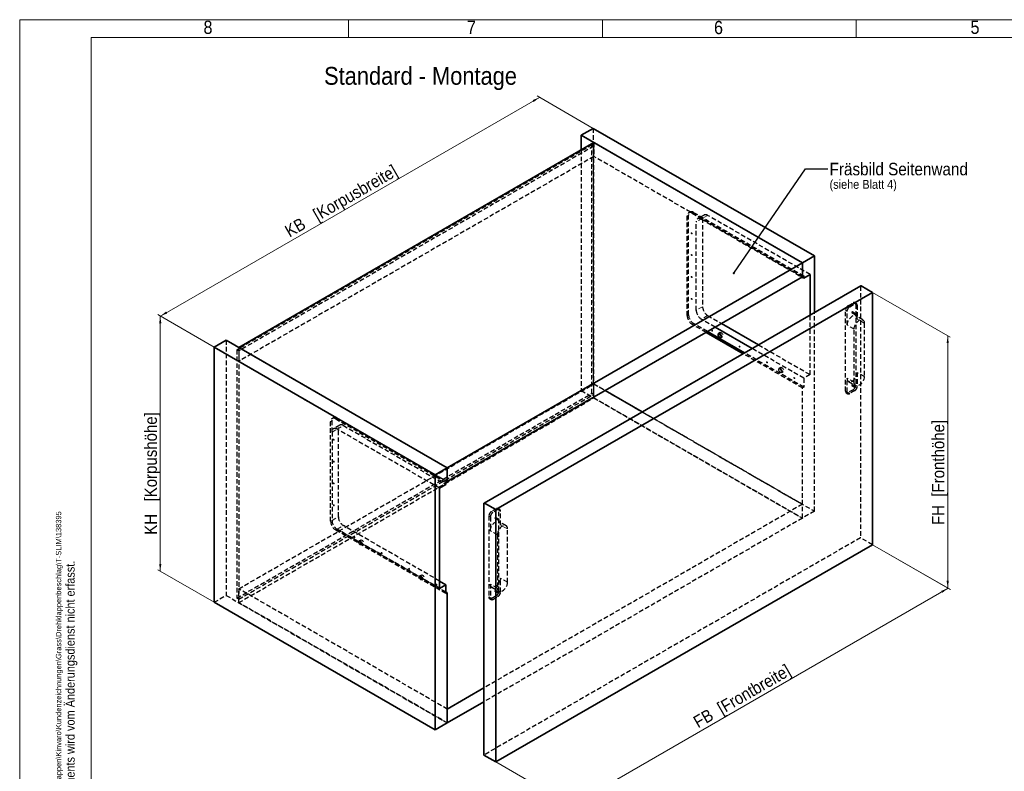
# Model space of a CAD drawing. Header units: millimetres. Extents: x 0 to 594, y 0 to 420.
# Tile 2 of 4: x 0 to 275, y 210 to 420. Entities that reach past the tile are written whole.
import ezdxf

# ---------------------------------------------------------------- set-up
doc = ezdxf.new("R2010")
doc.units = ezdxf.units.MM
doc.linetypes.add('SLD-Durchgehend', pattern=[0])
doc.linetypes.add('SLD-Gestrichelt', pattern=[1.905, 1.27, -0.635])
doc.styles.add('SLDTEXTSTYLE0', font='GOTHIC.TTF', dxfattribs={"width": 0.913})
doc.styles.get("Standard").update_dxf_attribs({"font": 'GOTHIC.TTF'})
doc.dimstyles.new('SLDDIMSTYLE0', dxfattribs={"dimtxt": 3.439583, "dimasz": 2.5, "dimexe": 0, "dimexo": 0.0625, "dimgap": 0.859896, "dimtad": 1, "dimlfac": 4, "dimrnd": 1e-09, "dimzin": 12, "dimdsep": 46, "dimtxsty": 'SLDTEXTSTYLE0', "dimsah": 1, "dimcen": 0.09, "dimadec": 0, "dimazin": 3, "dimtfac": 1, "dimtofl": 0, "dimtmove": 0, "dimatfit": 3, "dimfxl": 1, "dimfrac": 2, "dimtolj": 1, "dimtzin": 12, "dimarcsym": 0})
doc.dimstyles.new('SLDDIMSTYLE1', dxfattribs={"dimtxt": 0.18, "dimasz": 0.62, "dimexe": 0, "dimexo": 0.0625, "dimgap": 0, "dimtad": 0, "dimtih": 1, "dimtoh": 1, "dimdec": 0, "dimrnd": 1e-09, "dimzin": 0, "dimdsep": 46, "dimtxsty": 'STANDARD', "dimblk1": 'DOT', "dimblk2": 'DOT', "dimsah": 1, "dimcen": 0.09, "dimadec": 0, "dimazin": 0, "dimtfac": 0.62, "dimtdec": 0, "dimtofl": 0, "dimtmove": 0, "dimatfit": 3, "dimldrblk": 'DOT', "dimfxl": 1, "dimfrac": 2, "dimtolj": 1, "dimtzin": 0, "dimarcsym": 0})

# ---------------------------------------------------------------- blocks, each defined once
blk = doc.blocks.new('_D')
at = {"color": 150, "linetype": 'SLD-Durchgehend', "lineweight": 0}
for p, q in [((39.36, 337.01), (145.42, 398.24)), ((160.45, 389.56), (144.72, 398.65)), ((54.38, 328.33), (38.65, 337.42))]:
    blk.add_line(p, q, dxfattribs=at)
at = {"color": 150, "linetype": 'SLD-Durchgehend', "lineweight": 18}
for points in [[(145.42, 398.24), (143.5, 397.49), (143.81, 396.95)], [(39.36, 337.01), (41.28, 337.76), (40.97, 338.3)]]:
    blk.add_solid(points, dxfattribs=at)
at = {"color": 150, "linetype": 'SLD-Durchgehend', "lineweight": 18, "insert": (73.77, 361.95), "char_height": 3.4396, "attachment_point": 1, "rotation": 29.9973, "style": 'SLDTEXTSTYLE0'}
blk.add_mtext('KB   [Korpusbreite]', dxfattribs=at)
blk = doc.blocks.new('_D_1')
at = {"color": 150, "linetype": 'SLD-Durchgehend', "lineweight": 0}
for p, q in [((54.38, 328.33), (38.61, 337.44)), ((39.32, 337.03), (39.32, 265.58)), ((54.38, 256.89), (38.61, 265.99))]:
    blk.add_line(p, q, dxfattribs=at)
at = {"color": 150, "linetype": 'SLD-Durchgehend', "lineweight": 18}
for points in [[(39.32, 337.03), (39.01, 334.99), (39.63, 334.99)], [(39.32, 265.58), (39.63, 267.62), (39.01, 267.62)]]:
    blk.add_solid(points, dxfattribs=at)
at = {"color": 150, "linetype": 'SLD-Durchgehend', "lineweight": 18, "insert": (34.93, 275.79), "char_height": 3.4396, "attachment_point": 1, "rotation": 90, "style": 'SLDTEXTSTYLE0'}
blk.add_mtext('KH   [Korpushöhe]', dxfattribs=at)
blk = doc.blocks.new('_D_2')
at = {"color": 150, "linetype": 'SLD-Durchgehend', "lineweight": 0}
for p, q in [((238.59, 273.01), (260.4, 260.42)), ((154.34, 200), (259.69, 260.82)), ((133.23, 212.19), (155.04, 199.59))]:
    blk.add_line(p, q, dxfattribs=at)
at = {"color": 150, "linetype": 'SLD-Durchgehend', "lineweight": 18}
for points in [[(259.69, 260.82), (257.77, 260.07), (258.08, 259.53)], [(154.34, 200), (156.26, 200.75), (155.95, 201.29)]]:
    blk.add_solid(points, dxfattribs=at)
at = {"color": 150, "linetype": 'SLD-Durchgehend', "lineweight": 18, "insert": (188.05, 224.54), "char_height": 3.4396, "attachment_point": 1, "rotation": 29.9973, "style": 'SLDTEXTSTYLE0'}
blk.add_mtext('FB  [Frontbreite]', dxfattribs=at)
blk = doc.blocks.new('_D_3')
at = {"color": 150, "linetype": 'SLD-Durchgehend', "lineweight": 0}
for p, q in [((238.59, 343.64), (260.32, 331.09)), ((259.61, 331.5), (259.61, 260.87)), ((238.59, 273.01), (260.32, 260.46))]:
    blk.add_line(p, q, dxfattribs=at)
at = {"color": 150, "linetype": 'SLD-Durchgehend', "lineweight": 18}
for points in [[(259.61, 331.5), (259.3, 329.46), (259.92, 329.46)], [(259.61, 260.87), (259.92, 262.91), (259.3, 262.91)]]:
    blk.add_solid(points, dxfattribs=at)
at = {"color": 150, "linetype": 'SLD-Durchgehend', "lineweight": 18, "insert": (255.22, 278.53), "char_height": 3.4396, "attachment_point": 1, "rotation": 90, "style": 'SLDTEXTSTYLE0'}
blk.add_mtext('FH  [Fronthöhe]', dxfattribs=at)
blk = doc.blocks.new('SW_NOTE_0_15')
at = {"color": 0, "linetype": 'Continuous', "lineweight": 0, "attachment_point": 1, "style": 'SLDTEXTSTYLE0'}
for s, insert, char_height in [('Fräsbild Seitenwand', (0.51, 1.71), 3.5), ('(siehe Blatt 4)', (0.51, -3.06), 2.5)]:
    blk.add_mtext(s, dxfattribs=dict(at, insert=insert, char_height=char_height))
blk = doc.blocks.new('_Dot')
at = {"color": 0, "linetype": 'ByBlock', "lineweight": -2}
blk.add_line((-0.5, 0), (-1, 0), dxfattribs=at)
at = {"color": 0, "linetype": 'ByBlock', "const_width": 0.5}
blk.add_lwpolyline([(-0.25, 0, 1), (0.25, 0, 1)], format="xyb", close=True, dxfattribs=at)

msp = doc.modelspace()

# ---------------------------------------------------------------- linework, layer by layer
at = {"color": 7, "linetype": 'SLD-Durchgehend', "lineweight": 18}
for p, q in [((0, -0.0001), (0, 419.9999)), ((0, 419.9999), (594, 419.9999)), ((92, 419.9999), (92, 414.9999)), ((163, 419.9999), (163, 414.9999)), ((234, 414.9999), (234, 419.9999)), ((589, 414.9999), (20, 414.9999)), ((20, 4.9999), (20, 414.9999)), ((235.4036, 345.477), (130.0447, 284.6546))]:
    msp.add_line(p, q, dxfattribs=at)
at = {"color": 7, "linetype": 'SLD-Durchgehend', "lineweight": 35}
for p, q in [((160.4503, 389.5632), (157.0915, 387.6242)), ((222.3221, 353.8453), (160.4503, 389.5632)), ((157.0915, 387.6242), (157.0915, 383.5421)), ((218.9634, 351.9063), (157.0915, 387.6242)), ((160.6271, 385.5832), (61.2786, 328.2305)), ((218.9634, 351.9063), (160.6271, 385.5832)), ((222.3221, 353.8453), (218.9634, 351.9063)), ((222.3221, 338.0098), (222.3221, 353.8453)), ((119.6149, 294.5537), (218.9634, 351.9063)), ((218.9634, 348.0276), (218.9634, 351.9063)), ((218.9634, 351.9063), (218.9634, 348.0278)), ((119.6149, 290.6751), (218.9634, 348.0278)), ((218.8219, 347.9461), (219.3523, 347.6399)), ((218.9632, 348.0277), (218.9634, 348.0276)), ((219.3523, 348.2521), (218.9634, 348.0276)), ((221.1201, 348.6604), (219.3523, 347.6399)), ((219.3523, 348.2521), (219.3523, 347.6399)), ((221.1201, 337.3159), (221.1201, 348.6604)), ((235.2786, 345.4894), (129.9197, 284.667)), ((238.5856, 343.6401), (235.4036, 345.477)), ((133.2267, 282.8177), (238.5856, 343.6401)), ((238.5856, 343.6401), (238.5856, 273.0093)), ((204.9026, 327.9537), (194.5465, 333.9322)), ((196.3143, 334.9527), (206.6704, 328.9742)), ((202.3567, 326.484), (192.0006, 332.4624)), ((202.7456, 326.7085), (192.3895, 332.687)), ((54.3843, 328.3325), (57.743, 330.2715)), ((116.2561, 292.6147), (54.3843, 328.3325)), ((54.3843, 328.3325), (54.3843, 256.8852)), ((119.6149, 294.5537), (57.743, 330.2715)), ((61.2786, 328.2305), (119.6149, 294.5537)), ((163.8001, 316.1827), (174.1562, 310.2042)), ((116.2561, 292.6147), (119.6149, 294.5537)), ((116.2561, 221.1674), (116.2561, 292.6147)), ((119.6149, 294.5537), (119.6149, 290.6751)), ((119.6149, 290.6749), (119.6149, 294.5537)), ((117.4582, 288.8177), (119.226, 289.8382)), ((119.226, 290.4504), (119.6149, 290.6749)), ((119.226, 290.4504), (119.226, 289.8382)), ((117.4582, 260.7899), (117.4582, 288.8177)), ((129.8679, 214.1259), (129.8679, 284.5526)), ((133.2267, 282.8177), (130.0447, 284.6546)), ((133.2267, 212.1869), (133.2267, 282.8177)), ((238.5856, 273.0093), (133.2267, 212.1869)), ((119.226, 261.8104), (117.4582, 262.8309)), ((117.4582, 260.7899), (119.226, 261.8104)), ((119.226, 261.8104), (119.226, 259.32)), ((119.6149, 259.5445), (119.226, 259.769)), ((119.226, 259.32), (119.6149, 259.5445)), ((119.6149, 223.1063), (119.6149, 259.5445)), ((54.3843, 256.8852), (116.2561, 221.1674)), ((129.8679, 232.9039), (119.6149, 226.9849)), ((129.8679, 229.0253), (119.6149, 223.1063)), ((119.6149, 223.1063), (119.6149, 226.9849)), ((116.2561, 221.1674), (119.6149, 223.1063)), ((133.2267, 212.1869), (129.8679, 214.1259))]:
    msp.add_line(p, q, dxfattribs=at)
at = {"color": 7, "linetype": 'SLD-Gestrichelt', "lineweight": 25}
for p, q in [((160.4503, 389.5632), (160.4503, 318.1158)), ((160.0967, 384.9197), (60.7482, 327.567)), ((160.6271, 384.6135), (61.2786, 327.2608)), ((157.0915, 383.5421), (157.0915, 316.1769)), ((160.6271, 384.6135), (160.0967, 384.9197)), ((160.0967, 315.4116), (160.0967, 384.9197)), ((160.6271, 385.5832), (160.6271, 381.7046)), ((160.6271, 315.1055), (160.6271, 384.6135)), ((160.6271, 381.7046), (61.2786, 324.3519)), ((218.9634, 348.0278), (160.6271, 381.7046)), ((186.7193, 337.1443), (186.7193, 365.0086)), ((187.1082, 337.3688), (187.1082, 365.2331)), ((187.5225, 366.1488), (187.1336, 365.9243)), ((188.1335, 365.8253), (218.9632, 348.0277)), ((188.5224, 366.0498), (219.3523, 348.2521)), ((191.447, 365.3121), (189.6792, 364.2916)), ((190.6791, 364.1925), (218.8219, 347.9461)), ((191.0327, 364.3964), (191.0327, 339.6348)), ((221.1201, 348.6604), (192.4469, 365.213)), ((189.2649, 338.6143), (189.2649, 363.3759)), ((235.2268, 345.375), (235.2268, 274.9483)), ((231.7443, 339.8943), (233.1586, 340.7107)), ((232.1863, 339.6391), (233.6005, 340.4555)), ((234.1005, 340.505), (233.6585, 340.7602)), ((233.8657, 340.3023), (233.8657, 317.6229)), ((234.3076, 340.0472), (234.3076, 336.1584)), ((194.5465, 333.9322), (190.6791, 336.1648)), ((192.4469, 337.1853), (196.3143, 334.9527)), ((221.1201, 320.6326), (221.1201, 337.3159)), ((222.3221, 282.398), (222.3221, 338.0098)), ((231.0372, 315.9901), (231.0372, 338.6695)), ((231.4792, 334.5256), (231.4792, 338.4144)), ((232.8309, 337.9896), (233.7148, 337.4793)), ((233.8398, 337.6958), (232.9559, 338.2061)), ((235.8555, 335.9414), (233.8933, 337.0741)), ((192.0006, 332.4624), (188.1335, 334.6948)), ((192.3895, 332.687), (188.5224, 334.9193)), ((233.4414, 318.491), (233.4414, 333.3928)), ((236.2698, 335.0257), (236.2698, 320.1238)), ((195.9705, 332.3787), (195.5285, 332.1236)), ((196.1535, 331.041), (196.5954, 331.2962)), ((57.743, 330.2715), (57.743, 258.8242)), ((61.2786, 328.2305), (61.2786, 324.3519)), ((219.3523, 319.6121), (204.9026, 327.9537)), ((206.6704, 328.9742), (221.1201, 320.6326)), ((61.2786, 327.2608), (60.7482, 327.567)), ((60.7482, 327.567), (60.7482, 258.059)), ((61.2786, 327.2608), (61.2786, 257.7528)), ((218.9634, 316.8971), (202.3567, 326.484)), ((219.3523, 317.1217), (202.7456, 326.7085)), ((61.2786, 324.3519), (119.6149, 290.6751)), ((212.941, 322.5818), (212.4991, 322.3267)), ((213.124, 321.2441), (213.566, 321.4993)), ((221.1201, 320.6326), (219.3523, 319.6121)), ((219.3523, 319.6121), (219.3523, 317.1217)), ((231.4792, 315.735), (231.4792, 319.6237)), ((234.3076, 321.2566), (234.3076, 317.3678)), ((61.2786, 260.6617), (160.6271, 318.0144)), ((160.4503, 318.1158), (157.0915, 316.1769)), ((160.4503, 318.1158), (222.3221, 282.398)), ((160.6271, 318.0144), (163.8001, 316.1827)), ((160.6271, 314.1358), (160.6271, 318.0144)), ((219.3523, 317.1217), (218.9634, 316.8971)), ((218.9634, 280.459), (218.9634, 316.8971)), ((231.8935, 318.7081), (233.8557, 317.5753)), ((232.8309, 317.5761), (233.7148, 317.0658)), ((233.8398, 317.2823), (232.9559, 317.7926)), ((60.7482, 258.059), (160.0967, 315.4116)), ((61.2786, 257.7528), (160.6271, 315.1055)), ((61.2786, 256.7832), (160.6271, 314.1358)), ((157.0915, 316.1769), (218.9634, 280.459)), ((160.6271, 315.1055), (160.0967, 315.4116)), ((160.6271, 314.1358), (218.9634, 280.459)), ((231.2444, 315.5322), (231.6863, 315.2771)), ((233.1586, 316.3982), (231.7443, 315.5818)), ((233.6005, 316.143), (232.1863, 315.3266)), ((87.7851, 308.5716), (87.3962, 308.3471)), ((174.1562, 310.2042), (218.9634, 284.3376)), ((86.9819, 279.5671), (86.9819, 307.4314)), ((87.3708, 304.5537), (87.3708, 307.6559)), ((89.5529, 306.4899), (87.7851, 305.4694)), ((88.3961, 308.2481), (119.226, 290.4504)), ((88.785, 308.4726), (119.6149, 290.6749)), ((90.5528, 306.3908), (119.226, 289.8382)), ((87.3708, 304.5537), (87.3708, 279.7921)), ((117.4582, 288.8177), (88.785, 305.3703)), ((89.1386, 280.8126), (89.1386, 305.5742)), ((218.9634, 284.3376), (129.8679, 232.9039)), ((218.9634, 280.459), (218.9634, 284.3376)), ((131.2291, 281.0515), (131.2291, 258.3721)), ((133.3504, 283.0927), (131.9362, 282.2763)), ((133.7924, 282.8375), (132.3782, 282.0211)), ((134.2923, 282.887), (133.8504, 283.1422)), ((134.0575, 260.0049), (134.0575, 282.6843)), ((134.4995, 278.5404), (134.4995, 282.4292)), ((222.3221, 282.398), (218.9634, 280.459)), ((87.3708, 279.7917), (87.3708, 279.7921)), ((117.4582, 262.8309), (90.5528, 278.3631)), ((218.9634, 280.459), (129.8679, 229.0253)), ((131.6711, 280.7964), (131.6711, 276.9076)), ((133.0228, 280.3716), (133.9067, 279.8613)), ((134.0316, 280.0778), (133.1478, 280.5881)), ((136.0474, 278.3233), (134.0852, 279.4561)), ((119.226, 259.32), (88.3961, 277.1177)), ((88.785, 277.3426), (117.4582, 260.7899)), ((119.226, 259.769), (88.785, 277.3422)), ((133.6333, 275.7748), (133.6333, 260.873)), ((136.4617, 262.5058), (136.4617, 277.4077)), ((95.4022, 274.3219), (94.9603, 274.0668)), ((95.5852, 272.9842), (96.0271, 273.2393)), ((235.2268, 274.9483), (129.8679, 214.1259)), ((238.5856, 273.0093), (235.2268, 274.9483)), ((112.3728, 264.525), (111.9308, 264.2699)), ((112.5558, 263.1873), (112.9977, 263.4425)), ((131.6711, 262.0057), (131.6711, 258.117)), ((134.4995, 259.7498), (134.4995, 263.6386)), ((119.6149, 226.9849), (61.2786, 260.6617)), ((61.2786, 256.7832), (61.2786, 260.6617)), ((132.0853, 261.09), (134.0476, 259.9573)), ((133.0228, 259.9581), (133.9067, 259.4478)), ((134.0316, 259.6643), (133.1478, 260.1746)), ((54.3843, 256.8852), (57.743, 258.8242)), ((57.743, 258.8242), (119.6149, 223.1063)), ((61.2786, 257.7528), (60.7482, 258.059)), ((119.6149, 223.1063), (61.2786, 256.7832)), ((131.4363, 257.9142), (131.8782, 257.6591)), ((131.9362, 257.9638), (133.3504, 258.7802)), ((132.3782, 257.7086), (133.7924, 258.525))]:
    msp.add_line(p, q, dxfattribs=at)
at = {"color": 7, "linetype": 'SLD-Gestrichelt', "lineweight": 18}
for p, q in [((187.1082, 365.2331), (186.7193, 365.0086)), ((188.5224, 366.0498), (188.1335, 365.8253)), ((191.0327, 364.3964), (189.2649, 363.3759)), ((192.4469, 365.213), (190.6791, 364.1925)), ((129.8679, 284.5526), (235.2268, 345.375)), ((191.0327, 339.6348), (189.2649, 338.6143)), ((232.1863, 339.6391), (231.7443, 339.8943)), ((233.6005, 340.4555), (233.1586, 340.7107)), ((234.3076, 340.0472), (233.8657, 340.3023)), ((187.1082, 337.3688), (186.7193, 337.1443)), ((192.4469, 337.1853), (190.6791, 336.1648)), ((231.4792, 338.4144), (231.0372, 338.6695)), ((236.2698, 335.0257), (234.3076, 336.1584)), ((188.5224, 334.9193), (188.1335, 334.6948)), ((233.4414, 333.3928), (231.4792, 334.5256)), ((233.4414, 318.491), (231.4792, 319.6237)), ((236.2698, 320.1238), (234.3076, 321.2566)), ((234.3076, 317.3678), (233.8657, 317.6229)), ((231.4792, 315.735), (231.0372, 315.9901)), ((232.1863, 315.3266), (231.7443, 315.5818)), ((233.6005, 316.143), (233.1586, 316.3982)), ((86.9819, 307.4314), (87.3708, 307.6559)), ((88.3961, 308.2481), (88.785, 308.4726)), ((88.785, 305.3703), (90.5528, 306.3908)), ((87.3708, 304.5537), (89.1386, 305.5742)), ((131.6711, 280.7964), (131.2291, 281.0515)), ((132.3782, 282.0211), (131.9362, 282.2763)), ((133.7924, 282.8375), (133.3504, 283.0927)), ((134.4995, 282.4292), (134.0575, 282.6843)), ((86.9819, 279.5671), (87.3708, 279.7917)), ((87.3708, 279.7921), (89.1386, 280.8126)), ((88.785, 277.3426), (90.5528, 278.3631)), ((136.4617, 277.4077), (134.4995, 278.5404)), ((88.3961, 277.1177), (88.785, 277.3422)), ((133.6333, 275.7748), (131.6711, 276.9076)), ((133.6333, 260.873), (131.6711, 262.0057)), ((136.4617, 262.5058), (134.4995, 263.6386)), ((134.4995, 259.7498), (134.0575, 260.0049)), ((131.6711, 258.117), (131.2291, 258.3721)), ((132.3782, 257.7086), (131.9362, 257.9638)), ((133.7924, 258.525), (133.3504, 258.7802))]:
    msp.add_line(p, q, dxfattribs=at)
at = {"color": 7, "linetype": 'SLD-Gestrichelt', "lineweight": 18, "flags": 128}
for points in [[(187.8595, 360.2779), (187.8683, 360.3236), (187.8932, 360.3523), (187.9305, 360.3595), (187.9744, 360.3442), (188.0184, 360.3088), (188.0557, 360.2585), (188.0806, 360.201), (188.0893, 360.1452), (188.0806, 360.0995), (188.0557, 360.0708), (188.0184, 360.0636), (187.9744, 360.0789), (187.9305, 360.1143), (187.8932, 360.1646), (187.8683, 360.2221), (187.8595, 360.2779)], [(187.8595, 354.1538), (187.8683, 354.1996), (187.8932, 354.2282), (187.9305, 354.2355), (187.9744, 354.2202), (188.0184, 354.1847), (188.0557, 354.1344), (188.0806, 354.077), (188.0893, 354.0212), (188.0806, 353.9754), (188.0557, 353.9468), (188.0184, 353.9395), (187.9744, 353.9548), (187.9305, 353.9903), (187.8932, 354.0406), (187.8683, 354.098), (187.8595, 354.1538)], [(187.8595, 348.0298), (187.8683, 348.0755), (187.8932, 348.1042), (187.9305, 348.1114), (187.9744, 348.0961), (188.0184, 348.0606), (188.0557, 348.0104), (188.0806, 347.9529), (188.0893, 347.8971), (188.0806, 347.8514), (188.0557, 347.8227), (188.0184, 347.8155), (187.9744, 347.8307), (187.9305, 347.8662), (187.8932, 347.9165), (187.8683, 347.9739), (187.8595, 348.0298)], [(187.8595, 341.9057), (187.8683, 341.9514), (187.8932, 341.9801), (187.9305, 341.9874), (187.9744, 341.9721), (188.0184, 341.9366), (188.0557, 341.8863), (188.0806, 341.8289), (188.0893, 341.773), (188.0806, 341.7273), (188.0557, 341.6986), (188.0184, 341.6914), (187.9744, 341.7067), (187.9305, 341.7422), (187.8932, 341.7925), (187.8683, 341.8499), (187.8595, 341.9057)], [(208.9313, 324.1275), (208.9401, 324.1732), (208.965, 324.2019), (209.0022, 324.2092), (209.0462, 324.1939), (209.0902, 324.1584), (209.1275, 324.1081), (209.1524, 324.0507), (209.1611, 323.9948), (209.1524, 323.9491), (209.1275, 323.9205), (209.0902, 323.9132), (209.0462, 323.9285), (209.0022, 323.964), (208.965, 324.0143), (208.9401, 324.0717), (208.9313, 324.1275)], [(216.5857, 319.7087), (216.5945, 319.7544), (216.6194, 319.7831), (216.6567, 319.7903), (216.7006, 319.7751), (216.7446, 319.7396), (216.7819, 319.6893), (216.8068, 319.6319), (216.8155, 319.576), (216.8068, 319.5303), (216.7819, 319.5016), (216.7446, 319.4944), (216.7006, 319.5097), (216.6567, 319.5452), (216.6194, 319.5955), (216.5945, 319.6529), (216.5857, 319.7087)], [(87.7332, 302.4762), (87.742, 302.5219), (87.7669, 302.5506), (87.8041, 302.5578), (87.8481, 302.5425), (87.8921, 302.5071), (87.9294, 302.4568), (87.9543, 302.3993), (87.963, 302.3435), (87.9543, 302.2978), (87.9294, 302.2691), (87.8921, 302.2619), (87.8481, 302.2772), (87.8041, 302.3126), (87.7669, 302.3629), (87.742, 302.4204), (87.7332, 302.4762)], [(87.7332, 296.3521), (87.742, 296.3979), (87.7669, 296.4265), (87.8041, 296.4338), (87.8481, 296.4185), (87.8921, 296.383), (87.9294, 296.3327), (87.9543, 296.2753), (87.963, 296.2195), (87.9543, 296.1737), (87.9294, 296.1451), (87.8921, 296.1378), (87.8481, 296.1531), (87.8041, 296.1886), (87.7669, 296.2389), (87.742, 296.2963), (87.7332, 296.3521)], [(87.7332, 290.2281), (87.742, 290.2738), (87.7669, 290.3025), (87.8041, 290.3097), (87.8481, 290.2944), (87.8921, 290.2589), (87.9294, 290.2087), (87.9543, 290.1512), (87.963, 290.0954), (87.9543, 290.0497), (87.9294, 290.021), (87.8921, 290.0138), (87.8481, 290.0291), (87.8041, 290.0645), (87.7669, 290.1148), (87.742, 290.1722), (87.7332, 290.2281)], [(87.7332, 284.104), (87.742, 284.1497), (87.7669, 284.1784), (87.8041, 284.1857), (87.8481, 284.1704), (87.8921, 284.1349), (87.9294, 284.0846), (87.9543, 284.0272), (87.963, 283.9714), (87.9543, 283.9256), (87.9294, 283.897), (87.8921, 283.8897), (87.8481, 283.905), (87.8041, 283.9405), (87.7669, 283.9908), (87.742, 284.0482), (87.7332, 284.104)], [(93.4961, 275.1634), (93.5049, 275.2092), (93.5298, 275.2378), (93.5671, 275.2451), (93.611, 275.2298), (93.655, 275.1943), (93.6923, 275.144), (93.7172, 275.0866), (93.7259, 275.0308), (93.7172, 274.985), (93.6923, 274.9564), (93.655, 274.9491), (93.611, 274.9644), (93.5671, 274.9999), (93.5298, 275.0502), (93.5049, 275.1076), (93.4961, 275.1634)], [(101.1506, 270.7446), (101.1593, 270.7904), (101.1842, 270.819), (101.2215, 270.8263), (101.2655, 270.811), (101.3094, 270.7755), (101.3467, 270.7252), (101.3716, 270.6678), (101.3804, 270.612), (101.3716, 270.5662), (101.3467, 270.5376), (101.3094, 270.5303), (101.2655, 270.5456), (101.2215, 270.5811), (101.1842, 270.6314), (101.1593, 270.6888), (101.1506, 270.7446)], [(108.805, 266.3258), (108.8137, 266.3715), (108.8386, 266.4002), (108.8759, 266.4075), (108.9199, 266.3922), (108.9639, 266.3567), (109.0011, 266.3064), (109.0261, 266.249), (109.0348, 266.1932), (109.0261, 266.1474), (109.0011, 266.1188), (108.9639, 266.1115), (108.9199, 266.1268), (108.8759, 266.1623), (108.8386, 266.2126), (108.8137, 266.27), (108.805, 266.3258)], [(116.4594, 261.907), (116.4682, 261.9527), (116.4931, 261.9814), (116.5304, 261.9886), (116.5743, 261.9734), (116.6183, 261.9379), (116.6556, 261.8876), (116.6805, 261.8302), (116.6892, 261.7743), (116.6805, 261.7286), (116.6556, 261.6999), (116.6183, 261.6927), (116.5743, 261.708), (116.5304, 261.7435), (116.4931, 261.7938), (116.4682, 261.8512), (116.4594, 261.907)]]:
    msp.add_lwpolyline(points, dxfattribs=at)
at = {"color": 7, "linetype": 'SLD-Gestrichelt', "lineweight": 25, "flags": 128}
for points in [[(234.3076, 336.1584), (234.2721, 336.5014), (234.1676, 336.7861), (233.9991, 336.9985), (233.7751, 337.1278), (233.507, 337.1676), (233.2081, 337.1158), (232.8934, 336.9751), (232.5787, 336.7525), (232.2798, 336.4591), (232.0116, 336.1098), (231.7877, 335.7219), (231.6192, 335.315), (231.5146, 334.9095), (231.4792, 334.5256)], [(232.8934, 337.9958), (232.9272, 338.0231), (232.9559, 338.0618), (232.9751, 338.1059), (232.9818, 338.1489), (232.9751, 338.184), (232.9559, 338.2061), (232.9272, 338.2117), (232.8934, 338.1999), (232.8596, 338.1726), (232.8309, 338.1339), (232.8117, 338.0898), (232.805, 338.0468), (232.8117, 338.0116), (232.8309, 337.9896), (232.8596, 337.984), (232.8934, 337.9958)], [(233.7773, 337.4855), (233.8111, 337.5128), (233.8398, 337.5515), (233.8589, 337.5957), (233.8657, 337.6386), (233.8589, 337.6738), (233.8398, 337.6958), (233.8111, 337.7014), (233.7773, 337.6897), (233.7434, 337.6624), (233.7148, 337.6237), (233.6956, 337.5795), (233.6889, 337.5366), (233.6956, 337.5014), (233.7148, 337.4793), (233.7434, 337.4738), (233.7773, 337.4855)], [(233.4414, 333.3928), (233.4769, 333.7767), (233.5814, 334.1823), (233.7499, 334.5892), (233.9739, 334.977), (234.242, 335.3264), (234.5409, 335.6197), (234.8556, 335.8423), (235.1703, 335.9831), (235.4692, 336.0348), (235.7374, 335.9951), (235.9613, 335.8658), (236.1298, 335.6534), (236.2344, 335.3686), (236.2698, 335.0257)], [(195.841, 332.0926), (195.8746, 332.2685), (195.9704, 332.3787), (196.1138, 332.4066), (196.2829, 332.3478), (196.4521, 332.2113), (196.5954, 332.0179), (196.6912, 331.797), (196.7249, 331.5823), (196.6912, 331.4064), (196.5954, 331.2962), (196.4521, 331.2683), (196.2829, 331.3271), (196.2829, 331.3271)], [(212.3696, 322.0406), (212.4033, 322.2164), (212.4991, 322.3267), (212.6424, 322.3545), (212.8116, 322.2958), (212.9807, 322.1593), (213.1241, 321.9659), (213.2199, 321.745), (213.2535, 321.5303), (213.2199, 321.3544), (213.1241, 321.2442), (212.9807, 321.2163), (212.8116, 321.2751), (212.6424, 321.4116), (212.4991, 321.605), (212.4033, 321.8258), (212.3696, 322.0406)], [(212.8116, 322.2957), (212.8452, 322.4716), (212.941, 322.5818), (213.0844, 322.6097), (213.2535, 322.5509), (213.4226, 322.4144), (213.566, 322.221), (213.6618, 322.0001), (213.6954, 321.7854), (213.6618, 321.6095), (213.566, 321.4993), (213.4226, 321.4714), (213.2535, 321.5302), (213.0844, 321.6667), (212.941, 321.8601), (212.8452, 322.081), (212.8116, 322.2957)], [(231.4792, 319.6237), (231.5146, 319.2808), (231.6192, 318.996), (231.7877, 318.7836), (232.0116, 318.6543), (232.2798, 318.6146), (232.5787, 318.6663), (232.8934, 318.8071), (233.2081, 319.0297), (233.507, 319.323), (233.7751, 319.6724), (233.9991, 320.0602), (234.1676, 320.4671), (234.2721, 320.8727), (234.3076, 321.2566)], [(236.2698, 320.1238), (236.2344, 319.7399), (236.1298, 319.3344), (235.9613, 318.9275), (235.7374, 318.5396), (235.4692, 318.1903), (235.1703, 317.8969), (234.8556, 317.6743), (234.5409, 317.5336), (234.242, 317.4818), (233.9739, 317.5216), (233.7499, 317.6509), (233.5814, 317.8633), (233.4769, 318.148), (233.4414, 318.491)], [(232.8934, 317.5823), (232.9272, 317.6096), (232.9559, 317.6482), (232.9751, 317.6924), (232.9818, 317.7353), (232.9751, 317.7705), (232.9559, 317.7926), (232.9272, 317.7981), (232.8934, 317.7864), (232.8596, 317.7591), (232.8309, 317.7204), (232.8117, 317.6762), (232.805, 317.6333), (232.8117, 317.5981), (232.8309, 317.5761), (232.8596, 317.5705), (232.8934, 317.5823)], [(233.7773, 317.072), (233.8111, 317.0993), (233.8398, 317.138), (233.8589, 317.1822), (233.8657, 317.2251), (233.8589, 317.2603), (233.8398, 317.2823), (233.8111, 317.2879), (233.7773, 317.2761), (233.7434, 317.2488), (233.7148, 317.2102), (233.6956, 317.166), (233.6889, 317.123), (233.6956, 317.0879), (233.7148, 317.0658), (233.7434, 317.0602), (233.7773, 317.072)], [(131.6711, 276.9076), (131.7065, 277.2915), (131.8111, 277.697), (131.9796, 278.1039), (132.2035, 278.4918), (132.4717, 278.8411), (132.7706, 279.1345), (133.0853, 279.3571), (133.4, 279.4978), (133.6989, 279.5496), (133.967, 279.5098), (134.1909, 279.3805), (134.3594, 279.1681), (134.464, 278.8834), (134.4995, 278.5404)], [(133.0853, 280.3778), (133.0514, 280.366), (133.0228, 280.3716), (133.0036, 280.3936), (132.9969, 280.4288), (133.0036, 280.4718), (133.0228, 280.5159), (133.0514, 280.5546), (133.0853, 280.5819), (133.1191, 280.5937), (133.1478, 280.5881), (133.1669, 280.566), (133.1737, 280.5309), (133.1669, 280.4879), (133.1478, 280.4438), (133.1191, 280.4051), (133.0853, 280.3778)], [(136.4617, 277.4077), (136.4262, 277.7506), (136.3217, 278.0354), (136.1532, 278.2478), (135.9292, 278.3771), (135.6611, 278.4168), (135.3622, 278.3651), (135.0475, 278.2243), (134.7328, 278.0017), (134.4339, 277.7084), (134.1657, 277.359), (133.9418, 276.9712), (133.7733, 276.5643), (133.6687, 276.1587), (133.6333, 275.7748)], [(133.9692, 279.8675), (133.9353, 279.8558), (133.9067, 279.8613), (133.8875, 279.8834), (133.8808, 279.9186), (133.8875, 279.9615), (133.9067, 280.0057), (133.9353, 280.0444), (133.9692, 280.0717), (134.003, 280.0834), (134.0317, 280.0778), (134.0508, 280.0558), (134.0575, 280.0206), (134.0508, 279.9777), (134.0317, 279.9335), (134.003, 279.8948), (133.9692, 279.8675)], [(94.8308, 273.7806), (94.8644, 273.9565), (94.9602, 274.0668), (95.1036, 274.0946), (95.2727, 274.0358), (95.4419, 273.8994), (95.5852, 273.706), (95.681, 273.4851), (95.7147, 273.2704), (95.681, 273.0945), (95.5852, 272.9842), (95.4419, 272.9564), (95.2727, 273.0152), (95.1036, 273.1516), (94.9602, 273.345), (94.8644, 273.5659), (94.8308, 273.7806)], [(95.2727, 274.0358), (95.3064, 274.2116), (95.4022, 274.3219), (95.5456, 274.3498), (95.7147, 274.291), (95.8838, 274.1545), (96.0272, 273.9611), (96.123, 273.7402), (96.1566, 273.5255), (96.123, 273.3496), (96.0272, 273.2394), (95.8838, 273.2115), (95.7147, 273.2703), (95.5456, 273.4068), (95.4022, 273.6002), (95.3064, 273.821), (95.2727, 274.0358)], [(112.2433, 264.2389), (112.2769, 264.4147), (112.3727, 264.525), (112.5161, 264.5529), (112.6852, 264.4941), (112.8544, 264.3576), (112.9977, 264.1642), (113.0935, 263.9433), (113.1272, 263.7286), (113.0935, 263.5527), (112.9977, 263.4425), (112.8544, 263.4146), (112.6852, 263.4734), (112.5161, 263.6099), (112.3727, 263.8033), (112.2769, 264.0241), (112.2433, 264.2389)], [(111.8014, 263.9837), (111.835, 264.1596), (111.9308, 264.2699), (112.0742, 264.2977), (112.2433, 264.2389), (112.4124, 264.1025), (112.5558, 263.9091), (112.6516, 263.6882), (112.6852, 263.4735), (112.6516, 263.2976), (112.5558, 263.1873), (112.4124, 263.1595), (112.2433, 263.2183), (112.0742, 263.3547), (111.9308, 263.5481), (111.835, 263.769), (111.8014, 263.9837)], [(134.4995, 263.6386), (134.464, 263.2547), (134.3594, 262.8491), (134.1909, 262.4422), (133.967, 262.0544), (133.6989, 261.705), (133.4, 261.4117), (133.0853, 261.1891), (132.7706, 261.0483), (132.4717, 260.9966), (132.2035, 261.0363), (131.9796, 261.1656), (131.8111, 261.378), (131.7065, 261.6628), (131.6711, 262.0057)], [(133.6333, 260.873), (133.6687, 260.53), (133.7733, 260.2453), (133.9418, 260.0329), (134.1657, 259.9036), (134.4339, 259.8638), (134.7328, 259.9156), (135.0475, 260.0563), (135.3622, 260.2789), (135.6611, 260.5723), (135.9292, 260.9216), (136.1532, 261.3095), (136.3217, 261.7164), (136.4262, 262.1219), (136.4617, 262.5058)], [(133.0853, 259.9643), (133.0514, 259.9525), (133.0228, 259.9581), (133.0036, 259.9801), (132.9969, 260.0153), (133.0036, 260.0582), (133.0228, 260.1024), (133.0514, 260.1411), (133.0853, 260.1684), (133.1191, 260.1801), (133.1478, 260.1746), (133.1669, 260.1525), (133.1737, 260.1173), (133.1669, 260.0744), (133.1478, 260.0302), (133.1191, 259.9916), (133.0853, 259.9643)], [(133.9692, 259.454), (133.9353, 259.4422), (133.9067, 259.4478), (133.8875, 259.4699), (133.8808, 259.505), (133.8875, 259.548), (133.9067, 259.5922), (133.9353, 259.6308), (133.9692, 259.6581), (134.003, 259.6699), (134.0317, 259.6643), (134.0508, 259.6423), (134.0575, 259.6071), (134.0508, 259.5641), (134.0317, 259.52), (134.003, 259.4813), (133.9692, 259.454)]]:
    msp.add_lwpolyline(points, dxfattribs=at)
at = {"color": 7, "linetype": 'SLD-Durchgehend', "lineweight": 18, "flags": 128}
for points in [[(193.6224, 332.9651), (193.6312, 333.0109), (193.6561, 333.0395), (193.6934, 333.0468), (193.7374, 333.0315), (193.7813, 332.996), (193.8186, 332.9457), (193.8435, 332.8883), (193.8523, 332.8325), (193.8435, 332.7867), (193.8186, 332.7581), (193.7813, 332.7508), (193.7374, 332.7661), (193.6934, 332.8016), (193.6561, 332.8519), (193.6312, 332.9093), (193.6224, 332.9651)], [(201.2769, 328.5463), (201.2856, 328.5921), (201.3105, 328.6207), (201.3478, 328.628), (201.3918, 328.6127), (201.4358, 328.5772), (201.473, 328.5269), (201.4979, 328.4695), (201.5067, 328.4137), (201.4979, 328.3679), (201.473, 328.3393), (201.4358, 328.332), (201.3918, 328.3473), (201.3478, 328.3828), (201.3105, 328.4331), (201.2856, 328.4905), (201.2769, 328.5463)]]:
    msp.add_lwpolyline(points, dxfattribs=at)
at = {"color": 7, "linetype": 'SLD-Durchgehend', "lineweight": 35, "flags": 128}
msp.add_lwpolyline([(195.3991, 331.8375), (195.4327, 332.0133), (195.5285, 332.1236), (195.6719, 332.1514), (195.841, 332.0927), (196.0101, 331.9562), (196.1535, 331.7628), (196.2493, 331.5419), (196.2829, 331.3272), (196.2493, 331.1513), (196.1535, 331.0411), (196.0101, 331.0132), (195.841, 331.072), (195.6719, 331.2085), (195.5285, 331.4019), (195.4327, 331.6227), (195.3991, 331.8375)], dxfattribs=at)
at = {"color": 7, "linetype": 'SLD-Gestrichelt', "lineweight": 25}
for centre, radius, start, end in [((187.5815, 365.1484), 0.8734, 50.796715, 189.214037), ((187.9704, 365.3729), 0.8734, 50.796715, 189.214037), ((190.1271, 363.5157), 0.8734, 50.796715, 189.214037), ((191.8948, 364.5362), 0.8734, 50.796715, 189.214037), ((235.3458, 345.3901), 0.1199, 124.056351, 187.25583), ((194.1031, 339.7745), 3.0736, 182.605478, 237.394522), ((232.5725, 338.5997), 1.5368, 122.605478, 177.394522), ((233.0144, 338.3445), 1.5368, 122.605478, 177.394522), ((233.4346, 340.3723), 0.4367, 350.785963, 129.203285), ((233.8765, 340.1171), 0.4367, 350.785963, 129.203285), ((189.7897, 337.284), 3.0736, 182.605478, 237.394522), ((190.1787, 337.5086), 3.0736, 182.605478, 237.394522), ((192.3353, 338.754), 3.0736, 182.605478, 237.394522), ((232.3304, 317.6928), 1.5368, 302.605478, 357.394522), ((232.7724, 317.4376), 1.5368, 302.605478, 357.394522), ((231.4683, 315.9202), 0.4367, 170.785963, 309.203285), ((231.9103, 315.665), 0.4367, 170.785963, 309.203285), ((88.233, 307.7958), 0.8734, 50.796715, 189.214037), ((87.8441, 307.5712), 0.8734, 50.796715, 189.214037), ((90.0007, 305.714), 0.8734, 50.796715, 189.214037), ((88.233, 304.6935), 0.8734, 50.796715, 189.214037), ((132.7643, 280.9817), 1.5368, 122.605478, 177.394522), ((133.2063, 280.7265), 1.5368, 122.605478, 177.394522), ((133.6265, 282.7543), 0.4367, 350.785963, 129.203285), ((134.0684, 282.4991), 0.4367, 350.785963, 129.203285), ((90.0523, 279.7069), 3.0736, 182.605478, 237.394522), ((90.4412, 279.9318), 3.0736, 182.605478, 237.394522), ((90.4412, 279.9314), 3.0736, 182.605478, 237.394522), ((92.209, 280.9523), 3.0736, 182.605478, 237.394522), ((132.5223, 260.0748), 1.5368, 302.605478, 357.394522), ((132.9643, 259.8196), 1.5368, 302.605478, 357.394522), ((131.6602, 258.3022), 0.4367, 170.785963, 309.203285), ((132.1021, 258.047), 0.4367, 170.785963, 309.203285)]:
    msp.add_arc(centre, radius, start, end, dxfattribs=at)
at = {"color": 7, "linetype": 'SLD-Durchgehend', "lineweight": 35}
for centre, radius, start, end in [((235.3304, 345.3748), 0.1257, 54.382423, 114.307119), ((196.8005, 332.1362), 0.9605, 182.605479, 237.394521), ((129.9757, 284.57), 0.1092, 50.796715, 189.214037)]:
    msp.add_arc(centre, radius, start, end, dxfattribs=at)

# ---------------------------------------------------------------- block references
at = {"color": 150, "linetype": 'Continuous', "lineweight": 0}
msp.add_blockref('SW_NOTE_0_15', (226.0396, 378.2109), dxfattribs=at)

# ---------------------------------------------------------------- texts
at = {"color": 7, "linetype": 'Continuous', "lineweight": 0, "char_height": 3.7042, "attachment_point": 1, "style": 'SLDTEXTSTYLE0'}
for s, insert in [('8', (51.4121, 419.7162)), ('7', (125.1094, 419.7144)), ('6', (194.2323, 419.6561)), ('5', (265.9804, 419.7282))]:
    msp.add_mtext(s, dxfattribs=dict(at, insert=insert))
at = {"color": 150, "linetype": 'Continuous', "lineweight": 0, "insert": (85.1509, 406.7768), "char_height": 5, "attachment_point": 1, "style": 'SLDTEXTSTYLE0'}
msp.add_mtext('Standard - Montage', dxfattribs=at)
at = {"color": 7, "linetype": 'Continuous', "lineweight": 0, "attachment_point": 1, "rotation": 90, "style": 'SLDTEXTSTYLE0'}
for s, insert, char_height in [('Jede Art der Vervielfältigung dieses Dokuments wird vom Änderungsdienst nicht erfasst.', (12.8763, 149.2675), 2.5), ('C:\\\\EPDM_Grass\\\\DE\\\\RHM\\\\CAD\\\\Kundendaten\\\\Klappen\\\\Kinvaro\\\\Kundenzeichnungen\\\\Grass\\\\Drehklappenbeschlag\\\\T-SLIM\\\\138395', (10.1246, 162.5849), 1.5)]:
    msp.add_mtext(s, dxfattribs=dict(at, insert=insert, char_height=char_height))

# ---------------------------------------------------------------- dimensions: what is measured, and where the dimension line sits
at = {"color": 150, "linetype": 'SLD-Durchgehend', "lineweight": 18}
for base, p1, p2, angle, picture, middle in [((145.4231, 398.2382), (54.3843, 328.3325), (160.4503, 389.5632), 29.997312, '_D', (93.3251, 368.1626)), ((259.6137, 260.8701), (238.5856, 343.6401), (238.5856, 273.0093), 90, '_D_3', (259.6137, 295.3518)), ((39.3206, 265.5813), (54.3843, 328.3325), (54.3843, 256.8852), 90, '_D_1', (39.3206, 295.4004)), ((259.6941, 260.8236), (133.2267, 212.1869), (238.5856, 273.0093), 29.997312, '_D_2', (205.1891, 229.3586))]:
    dim = msp.add_linear_dim(base=base, p1=p1, p2=p2, angle=angle, dimstyle='SLDDIMSTYLE0', dxfattribs=at)
    dim.commit()
    dim.dimension.update_dxf_attribs({"geometry": picture, "text_midpoint": middle, "dimtype": 160})

# ---------------------------------------------------------------- leaders
at = {"color": 150, "linetype": 'Continuous', "lineweight": 0}
msp.add_leader([(199.7598, 349.0373), (219.7896, 378.2109), (226.0396, 378.2109)], dimstyle='SLDDIMSTYLE1', dxfattribs=at)

doc.saveas('drawing.dxf')
